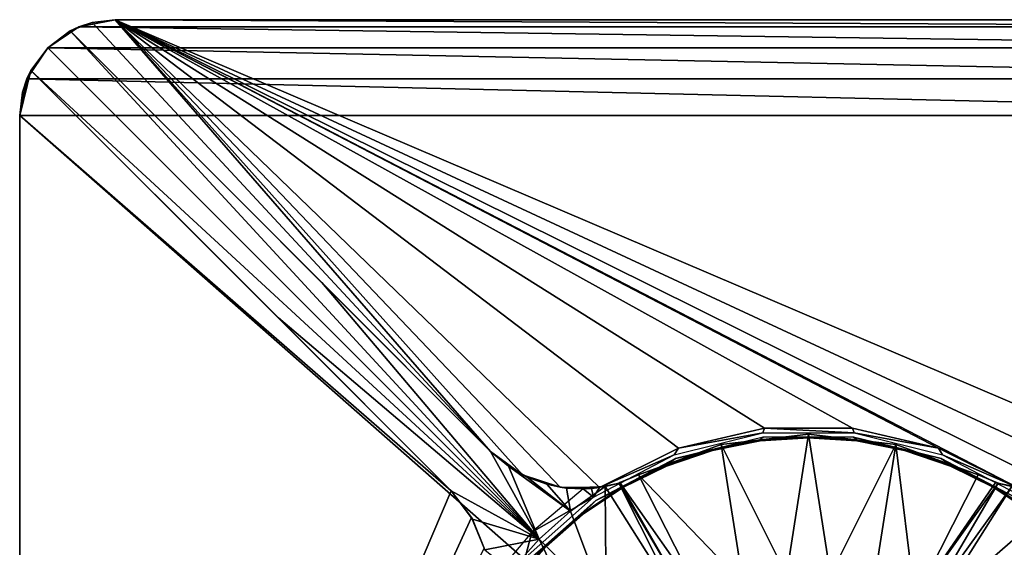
# Model space of a CAD drawing. Header units: millimetres. Extents: x -49.5 to 49.5, y -49.5 to 49.5.
# Tile 14 of 15: x -49.5 to 12.3, y 16.4 to 49.5. Entities that reach past the tile are written whole.
import ezdxf

# ---------------------------------------------------------------- set-up
doc = ezdxf.new("R2010")
doc.units = ezdxf.units.MM
doc.header["$LTSCALE"] = 65.185185
for name, color, linetype in [('14', 7, 'CONTINUOUS'), ('15', 7, 'CONTINUOUS'), ('16', 7, 'CONTINUOUS'), ('17', 7, 'CONTINUOUS'), ('26', 7, 'CONTINUOUS'), ('27', 7, 'CONTINUOUS'), ('28', 7, 'CONTINUOUS'), ('29', 7, 'CONTINUOUS'), ('3', 7, 'CONTINUOUS'), ('30', 7, 'CONTINUOUS'), ('31', 7, 'CONTINUOUS'), ('32', 7, 'CONTINUOUS'), ('33', 7, 'CONTINUOUS'), ('4', 7, 'CONTINUOUS'), ('46', 7, 'CONTINUOUS'), ('48', 7, 'CONTINUOUS'), ('50', 7, 'CONTINUOUS'), ('52', 7, 'CONTINUOUS'), ('54', 7, 'CONTINUOUS'), ('57', 7, 'CONTINUOUS'), ('59', 7, 'CONTINUOUS')]:
    doc.layers.add(name, color=color, linetype=linetype)

msp = doc.modelspace()

# ---------------------------------------------------------------- linework, layer by layer
at = {"layer": '14', "color": 7, "linetype": 'Continuous', "true_color": 0xfafafa}
for points in [[(-8.422, 22.207, 6.7), (-2.863, 23.577, 6.7), (-8.155, 22.625, 7), (-8.422, 22.207, 6.7)], [(-8.155, 22.625, 7), (-2.863, 23.577, 6.7), (-2.766, 23.89, 7), (-8.155, 22.625, 7)], [(-2.863, 23.577, 6.7), (2.863, 23.577, 6.7), (-2.766, 23.89, 7), (-2.863, 23.577, 6.7)], [(-2.766, 23.89, 7), (2.863, 23.577, 6.7), (2.766, 23.89, 7), (-2.766, 23.89, 7)], [(2.766, 23.89, 7), (2.863, 23.577, 6.7), (8.155, 22.625, 7), (2.766, 23.89, 7)], [(2.863, 23.577, 6.7), (8.422, 22.207, 6.7), (8.155, 22.625, 7), (2.863, 23.577, 6.7)], [(-13.113, 20.161, 7), (-8.422, 22.207, 6.7), (-8.155, 22.625, 7), (-13.113, 20.161, 7)], [(8.155, 22.625, 7), (8.422, 22.207, 6.7), (13.113, 20.161, 7), (8.155, 22.625, 7)], [(-13.492, 19.546, 6.7), (-8.422, 22.207, 6.7), (-13.113, 20.161, 7), (-13.492, 19.546, 6.7)], [(8.422, 22.207, 6.7), (13.492, 19.546, 6.7), (13.113, 20.161, 7), (8.422, 22.207, 6.7)], [(-17.359, 17.359, 7.5), (-13.492, 19.546, 6.7), (-14.13, 20.076, 7.5), (-17.359, 17.359, 7.5)], [(-14.13, 20.076, 7.5), (-13.492, 19.546, 6.7), (-13.612, 20.103, 7.228), (-14.13, 20.076, 7.5)], [(-13.612, 20.103, 7.228), (-13.492, 19.546, 6.7), (-13.113, 20.161, 7), (-13.612, 20.103, 7.228)], [(-17.777, 15.749, 6.7), (-13.492, 19.546, 6.7), (-17.359, 17.359, 7.5), (-17.777, 15.749, 6.7)], [(-20.076, 14.13, 7.5), (-17.777, 15.749, 6.7), (-17.359, 17.359, 7.5), (-20.076, 14.13, 7.5)]]:
    msp.add_3dface(points, dxfattribs=at)
at = {"layer": '15', "color": 7, "linetype": 'Continuous', "true_color": 0xfafafa}
for points in [[(-49.5, 43.5, 7), (-49.5, -43.5), (-49.5, -43.5, 7), (-49.5, 43.5, 7)], [(-49.5, 43.5), (-49.5, -43.5), (-49.5, 43.5, 7), (-49.5, 43.5)]]:
    msp.add_3dface(points, dxfattribs=at)
at = {"layer": '16', "color": 7, "linetype": 'Continuous', "true_color": 0xfafafa}
for points in [[(-43.5, 49.5, 7), (-45.797, 49.043), (-44.954, 49.321, 7), (-43.5, 49.5, 7)], [(-43.5, 49.5), (-45.797, 49.043), (-43.5, 49.5, 7), (-43.5, 49.5)], [(-46.324, 48.799, 7.001), (-45.797, 49.043), (-47.743, 47.743), (-46.324, 48.799, 7.001)], [(-45.797, 49.043), (-46.324, 48.799, 7.001), (-44.954, 49.321, 7), (-45.797, 49.043)], [(-47.743, 47.742, 6.945), (-46.324, 48.799, 7.001), (-47.743, 47.743), (-47.743, 47.742, 6.945)], [(-47.743, 47.742, 6.945), (-47.743, 47.743), (-49.043, 45.797), (-47.743, 47.742, 6.945)], [(-48.796, 46.321, 7), (-47.743, 47.742, 6.945), (-49.043, 45.797), (-48.796, 46.321, 7)], [(-49.043, 45.797), (-49.5, 43.5), (-49.321, 44.954, 7), (-49.043, 45.797)], [(-48.796, 46.321, 7), (-49.043, 45.797), (-49.321, 44.954, 7), (-48.796, 46.321, 7)], [(-49.5, 43.5), (-49.5, 43.5, 7), (-49.321, 44.954, 7), (-49.5, 43.5)]]:
    msp.add_3dface(points, dxfattribs=at)
at = {"layer": '17', "color": 7, "linetype": 'Continuous', "true_color": 0xfafafa}
for points in [[(43.5, 49.5), (-43.5, 49.5), (43.5, 49.5, 7), (43.5, 49.5)], [(-43.5, 49.5), (-43.5, 49.5, 7), (43.5, 49.5, 7), (-43.5, 49.5)]]:
    msp.add_3dface(points, dxfattribs=at)
at = {"layer": '26', "color": 7, "linetype": 'Continuous', "true_color": 0xfafafa}
for points in [[(-49.5, 43.5, 7), (-48.796, 46.321, 7), (-49.321, 44.954, 7), (-49.5, 43.5, 7)], [(-48.796, 46.321, 7), (-49.5, 43.5, 7), (-22.417, 19.943, 7), (-48.796, 46.321, 7)], [(-49.5, 43.5, 7), (-49.5, -43.5, 7), (-22.417, 19.943, 7), (-49.5, 43.5, 7)], [(-22.417, 19.943, 7), (-49.5, -43.5, 7), (-21.146, 18.286, 7), (-22.417, 19.943, 7)], [(-21.146, 18.286, 7), (-49.5, -43.5, 7), (-20.347, 16.356, 7), (-21.146, 18.286, 7)]]:
    msp.add_3dface(points, dxfattribs=at)
at = {"layer": '27', "color": 7, "linetype": 'Continuous', "true_color": 0xfafafa}
for points in [[(-22.417, 19.943, 16.27), (-22.417, 19.943, 7), (-21.146, 18.286, 7), (-22.417, 19.943, 16.27)], [(-21.086, 18.179, 16.808), (-22.417, 19.943, 16.27), (-21.146, 18.286, 7), (-21.086, 18.179, 16.808)], [(-21.086, 18.179, 16.808), (-21.146, 18.286, 7), (-20.347, 16.356, 7), (-21.086, 18.179, 16.808)], [(-20.318, 16.243, 17.262), (-21.086, 18.179, 16.808), (-20.347, 16.356, 7), (-20.318, 16.243, 17.262)]]:
    msp.add_3dface(points, dxfattribs=at)
at = {"layer": '28', "color": 7, "linetype": 'Continuous', "true_color": 0xfafafa}
for points in [[(-33.266, 30.792, 12.46), (-48.796, 46.321, 7), (-22.417, 19.943, 7), (-33.266, 30.792, 12.46)], [(-22.417, 19.943, 16.27), (-33.266, 30.792, 12.46), (-22.417, 19.943, 7), (-22.417, 19.943, 16.27)]]:
    msp.add_3dface(points, dxfattribs=at)
at = {"layer": '29', "color": 7, "linetype": 'Continuous', "true_color": 0xfafafa}
for points in [[(-5.48, 22.852, 17.887), (0, 23.5, 17.887), (-5.477, 22.853, 13.8), (-5.48, 22.852, 17.887)], [(-5.477, 22.853, 13.8), (0, 23.5, 17.887), (0, 23.5, 13.8), (-5.477, 22.853, 13.8)], [(0, 23.5, 17.887), (5.48, 22.852, 17.887), (0, 23.5, 13.8), (0, 23.5, 17.887)], [(0, 23.5, 13.8), (5.48, 22.852, 17.887), (5.477, 22.853, 13.8), (0, 23.5, 13.8)], [(-10.658, 20.944, 13.8), (-5.48, 22.852, 17.887), (-5.477, 22.853, 13.8), (-10.658, 20.944, 13.8)], [(-10.658, 20.944, 17.887), (-5.48, 22.852, 17.887), (-10.658, 20.944, 13.8), (-10.658, 20.944, 17.887)], [(5.48, 22.852, 17.887), (10.658, 20.944, 17.887), (5.477, 22.853, 13.8), (5.48, 22.852, 17.887)], [(5.477, 22.853, 13.8), (10.658, 20.944, 17.887), (10.658, 20.944, 13.8), (5.477, 22.853, 13.8)]]:
    msp.add_3dface(points, dxfattribs=at)
at = {"layer": '3', "color": 7, "linetype": 'Continuous', "true_color": 0xfafafa}
for points in [[(-46.324, 48.799, 7.001), (-47.743, 47.742, 6.945), (-16.908, 16.908, 17.785), (-46.324, 48.799, 7.001)], [(-30.544, 33.019, 12.547), (-46.324, 48.799, 7.001), (-16.908, 16.908, 17.785), (-30.544, 33.019, 12.547)], [(-47.743, 47.742, 6.945), (-48.796, 46.321, 7), (-16.908, 16.908, 17.785), (-47.743, 47.742, 6.945)], [(-48.796, 46.321, 7), (-33.266, 30.792, 12.46), (-16.908, 16.908, 17.785), (-48.796, 46.321, 7)], [(-19.943, 22.417, 16.27), (-30.544, 33.019, 12.547), (-16.908, 16.908, 17.785), (-19.943, 22.417, 16.27)], [(-33.266, 30.792, 12.46), (-22.417, 19.943, 16.27), (-16.908, 16.908, 17.785), (-33.266, 30.792, 12.46)], [(-18.832, 21.491, 16.625), (-19.943, 22.417, 16.27), (-16.908, 16.908, 17.785), (-18.832, 21.491, 16.625)], [(-14.927, 18.68, 17.785), (-18.832, 21.491, 16.625), (-16.908, 16.908, 17.785), (-14.927, 18.68, 17.785)], [(-17.65, 20.816, 16.944), (-18.832, 21.491, 16.625), (-14.927, 18.68, 17.785), (-17.65, 20.816, 16.944)], [(-16.426, 20.366, 17.224), (-17.65, 20.816, 16.944), (-14.927, 18.68, 17.785), (-16.426, 20.366, 17.224)], [(-16.908, 16.908, 17.785), (-22.417, 19.943, 16.27), (-21.086, 18.179, 16.808), (-16.908, 16.908, 17.785)], [(-15.191, 20.126, 17.46), (-16.426, 20.366, 17.224), (-14.927, 18.68, 17.785), (-15.191, 20.126, 17.46)], [(-12.762, 20.221, 17.785), (-15.191, 20.126, 17.46), (-14.927, 18.68, 17.785), (-12.762, 20.221, 17.785)], [(-20.318, 16.243, 17.262), (-16.908, 16.908, 17.785), (-21.086, 18.179, 16.808), (-20.318, 16.243, 17.262)], [(-18.68, 14.927, 17.785), (-16.908, 16.908, 17.785), (-20.318, 16.243, 17.262), (-18.68, 14.927, 17.785)]]:
    msp.add_3dface(points, dxfattribs=at)
at = {"layer": '30', "color": 7, "linetype": 'Continuous', "true_color": 0xfafafa}
for points in [[(-19.943, 22.417, 16.27), (-18.832, 21.491, 16.625), (-19.943, 22.417, 7), (-19.943, 22.417, 16.27)], [(-19.943, 22.417, 7), (-18.832, 21.491, 16.625), (-17.941, 20.958, 7), (-19.943, 22.417, 7)], [(-18.832, 21.491, 16.625), (-17.65, 20.816, 16.944), (-17.941, 20.958, 7), (-18.832, 21.491, 16.625)], [(-17.65, 20.816, 16.944), (-16.426, 20.366, 17.224), (-17.941, 20.958, 7), (-17.65, 20.816, 16.944)], [(-17.941, 20.958, 7), (-16.426, 20.366, 17.224), (-15.59, 20.181, 7), (-17.941, 20.958, 7)], [(-13.342, 20.13, 13.8), (-12.762, 20.221, 17.785), (-11.964, 20.419, 13.8), (-13.342, 20.13, 13.8)], [(-11.964, 20.419, 13.8), (-12.762, 20.221, 17.785), (-11.908, 20.436, 17.849), (-11.964, 20.419, 13.8)], [(-10.658, 20.944, 17.887), (-11.964, 20.419, 13.8), (-11.826, 20.462, 17.854), (-10.658, 20.944, 17.887)], [(-10.658, 20.944, 17.887), (-10.658, 20.944, 13.8), (-11.964, 20.419, 13.8), (-10.658, 20.944, 17.887)], [(-11.826, 20.462, 17.854), (-11.964, 20.419, 13.8), (-11.908, 20.436, 17.849), (-11.826, 20.462, 17.854)], [(-16.426, 20.366, 17.224), (-15.191, 20.126, 17.46), (-15.59, 20.181, 7), (-16.426, 20.366, 17.224)], [(-14.13, 20.076, 7.5), (-13.612, 20.103, 7.228), (-15.59, 20.181, 7), (-14.13, 20.076, 7.5)], [(-14.13, 20.076, 7.5), (-15.59, 20.181, 7), (-14.13, 20.076, 13.4), (-14.13, 20.076, 7.5)], [(-15.59, 20.181, 7), (-15.191, 20.126, 17.46), (-14.13, 20.076, 13.4), (-15.59, 20.181, 7)], [(-13.612, 20.103, 7.228), (-13.113, 20.161, 7), (-15.59, 20.181, 7), (-13.612, 20.103, 7.228)], [(-15.191, 20.126, 17.46), (-12.762, 20.221, 17.785), (-14.13, 20.076, 13.4), (-15.191, 20.126, 17.46)], [(-14.13, 20.076, 13.4), (-12.762, 20.221, 17.785), (-14.074, 20.077, 13.554), (-14.13, 20.076, 13.4)], [(-14.074, 20.077, 13.554), (-12.762, 20.221, 17.785), (-13.912, 20.083, 13.685), (-14.074, 20.077, 13.554)], [(-13.912, 20.083, 13.685), (-12.762, 20.221, 17.785), (-13.665, 20.098, 13.77), (-13.912, 20.083, 13.685)], [(-13.665, 20.098, 13.77), (-12.762, 20.221, 17.785), (-13.342, 20.13, 13.8), (-13.665, 20.098, 13.77)]]:
    msp.add_3dface(points, dxfattribs=at)
at = {"layer": '31', "color": 7, "linetype": 'Continuous', "true_color": 0xfafafa}
for points in [[(-46.324, 48.799, 7.001), (-30.544, 33.019, 12.547), (-19.943, 22.417, 7), (-46.324, 48.799, 7.001)], [(-19.943, 22.417, 16.27), (-19.943, 22.417, 7), (-30.544, 33.019, 12.547), (-19.943, 22.417, 16.27)]]:
    msp.add_3dface(points, dxfattribs=at)
at = {"layer": '32', "color": 7, "linetype": 'Continuous', "true_color": 0xfafafa}
for points in [[(-43.5, 49.5, 7), (-44.954, 49.321, 7), (-19.943, 22.417, 7), (-43.5, 49.5, 7)], [(43.5, 49.5, 7), (-43.5, 49.5, 7), (19.943, 22.417, 7), (43.5, 49.5, 7)], [(-43.5, 49.5, 7), (-19.943, 22.417, 7), (-17.941, 20.958, 7), (-43.5, 49.5, 7)], [(-43.5, 49.5, 7), (-17.941, 20.958, 7), (-15.59, 20.181, 7), (-43.5, 49.5, 7)], [(19.943, 22.417, 7), (-43.5, 49.5, 7), (17.941, 20.958, 7), (19.943, 22.417, 7)], [(17.941, 20.958, 7), (-43.5, 49.5, 7), (15.59, 20.181, 7), (17.941, 20.958, 7)], [(-13.113, 20.161, 7), (-8.155, 22.625, 7), (-43.5, 49.5, 7), (-13.113, 20.161, 7)], [(-13.113, 20.161, 7), (-43.5, 49.5, 7), (-15.59, 20.181, 7), (-13.113, 20.161, 7)], [(-8.155, 22.625, 7), (-2.766, 23.89, 7), (-43.5, 49.5, 7), (-8.155, 22.625, 7)], [(-2.766, 23.89, 7), (2.766, 23.89, 7), (-43.5, 49.5, 7), (-2.766, 23.89, 7)], [(2.766, 23.89, 7), (8.155, 22.625, 7), (-43.5, 49.5, 7), (2.766, 23.89, 7)], [(8.155, 22.625, 7), (13.113, 20.161, 7), (-43.5, 49.5, 7), (8.155, 22.625, 7)], [(-43.5, 49.5, 7), (13.113, 20.161, 7), (15.59, 20.181, 7), (-43.5, 49.5, 7)], [(-44.954, 49.321, 7), (-46.324, 48.799, 7.001), (-19.943, 22.417, 7), (-44.954, 49.321, 7)]]:
    msp.add_3dface(points, dxfattribs=at)
at = {"layer": '33', "color": 7, "linetype": 'Continuous', "true_color": 0xfafafa}
for points in [[(10.658, 20.944, 13.8), (11.902, 20.438, 17.85), (11.964, 20.419, 13.8), (10.658, 20.944, 13.8)], [(10.658, 20.944, 13.8), (10.658, 20.944, 17.887), (11.753, 20.486, 17.858), (10.658, 20.944, 13.8)], [(11.902, 20.438, 17.85), (10.658, 20.944, 13.8), (11.753, 20.486, 17.858), (11.902, 20.438, 17.85)], [(11.902, 20.438, 17.85), (12.762, 20.221, 17.785), (11.964, 20.419, 13.8), (11.902, 20.438, 17.85)], [(11.964, 20.419, 13.8), (12.762, 20.221, 17.785), (13.342, 20.13, 13.8), (11.964, 20.419, 13.8)]]:
    msp.add_3dface(points, dxfattribs=at)
at = {"layer": '4', "color": 7, "linetype": 'Continuous', "true_color": 0xfafafa}
for points in [[(-43.5, 49.5), (45.797, 49.043), (-45.797, 49.043), (-43.5, 49.5)], [(43.5, 49.5), (45.797, 49.043), (-43.5, 49.5), (43.5, 49.5)], [(-45.797, 49.043), (47.743, 47.743), (-47.743, 47.743), (-45.797, 49.043)], [(45.797, 49.043), (47.743, 47.743), (-45.797, 49.043), (45.797, 49.043)], [(-47.743, 47.743), (49.043, 45.797), (-49.043, 45.797), (-47.743, 47.743)], [(47.743, 47.743), (49.043, 45.797), (-47.743, 47.743), (47.743, 47.743)], [(-49.043, 45.797), (49.5, 43.5), (-49.5, 43.5), (-49.043, 45.797)], [(49.043, 45.797), (49.5, 43.5), (-49.043, 45.797), (49.043, 45.797)], [(49.5, 43.5), (49.5, -43.5), (-49.5, 43.5), (49.5, 43.5)], [(-49.5, 43.5), (49.5, -43.5), (-49.5, -43.5), (-49.5, 43.5)]]:
    msp.add_3dface(points, dxfattribs=at)
at = {"layer": '46', "color": 7, "linetype": 'Continuous', "true_color": 0xfafafa}
for points in [[(-12.762, 20.221, 17.785), (-14.927, 18.68, 17.785), (-12.69, 12.69, 19.013), (-12.762, 20.221, 17.785)], [(-12.762, 20.221, 17.785), (-12.69, 12.69, 19.013), (-7.972, 12.631, 19.444), (-12.762, 20.221, 17.785)], [(-14.927, 18.68, 17.785), (-16.908, 16.908, 17.785), (-12.69, 12.69, 19.013), (-14.927, 18.68, 17.785)], [(-16.908, 16.908, 17.785), (-18.68, 14.927, 17.785), (-12.624, 7.968, 19.445), (-16.908, 16.908, 17.785)], [(-16.908, 16.908, 17.785), (-12.624, 7.968, 19.445), (-12.69, 12.69, 19.013), (-16.908, 16.908, 17.785)]]:
    msp.add_3dface(points, dxfattribs=at)
at = {"layer": '48', "color": 7, "linetype": 'Continuous', "true_color": 0xfafafa}
for points in [[(-11.908, 20.436, 17.849), (-12.762, 20.221, 17.785), (-7.972, 12.631, 19.444), (-11.908, 20.436, 17.849)], [(-11.826, 20.462, 17.854), (-11.908, 20.436, 17.849), (-7.425, 12.803, 19.46), (-11.826, 20.462, 17.854)], [(-11.908, 20.436, 17.849), (-7.972, 12.631, 19.444), (-7.425, 12.803, 19.46), (-11.908, 20.436, 17.849)], [(-10.658, 20.944, 17.887), (-11.826, 20.462, 17.854), (-6.678, 13.123, 19.47), (-10.658, 20.944, 17.887)], [(-11.826, 20.462, 17.854), (-7.425, 12.803, 19.46), (-6.678, 13.123, 19.47), (-11.826, 20.462, 17.854)]]:
    msp.add_3dface(points, dxfattribs=at)
at = {"layer": '50', "color": 7, "linetype": 'Continuous', "true_color": 0xfafafa}
for points in [[(0, 23.5, 17.887), (-5.48, 22.852, 17.887), (-1.384, 14.659, 19.47), (0, 23.5, 17.887)], [(0, 23.5, 17.887), (-1.384, 14.659, 19.47), (1.384, 14.659, 19.47), (0, 23.5, 17.887)], [(5.48, 22.852, 17.887), (0, 23.5, 17.887), (1.384, 14.659, 19.47), (5.48, 22.852, 17.887)], [(-5.48, 22.852, 17.887), (-10.658, 20.944, 17.887), (-4.103, 14.141, 19.47), (-5.48, 22.852, 17.887)], [(-5.48, 22.852, 17.887), (-4.103, 14.141, 19.47), (-1.384, 14.659, 19.47), (-5.48, 22.852, 17.887)], [(5.48, 22.852, 17.887), (1.384, 14.659, 19.47), (4.103, 14.141, 19.47), (5.48, 22.852, 17.887)], [(5.48, 22.852, 17.887), (4.103, 14.141, 19.47), (6.678, 13.123, 19.47), (5.48, 22.852, 17.887)], [(10.658, 20.944, 17.887), (5.48, 22.852, 17.887), (6.678, 13.123, 19.47), (10.658, 20.944, 17.887)], [(-10.658, 20.944, 17.887), (-6.678, 13.123, 19.47), (-4.103, 14.141, 19.47), (-10.658, 20.944, 17.887)]]:
    msp.add_3dface(points, dxfattribs=at)
at = {"layer": '52', "color": 7, "linetype": 'Continuous', "true_color": 0xfafafa}
for points in [[(11.753, 20.486, 17.858), (10.658, 20.944, 17.887), (6.678, 13.123, 19.47), (11.753, 20.486, 17.858)], [(11.902, 20.438, 17.85), (11.753, 20.486, 17.858), (6.678, 13.123, 19.47), (11.902, 20.438, 17.85)], [(11.902, 20.438, 17.85), (6.678, 13.123, 19.47), (7.427, 12.802, 19.46), (11.902, 20.438, 17.85)], [(12.762, 20.221, 17.785), (11.902, 20.438, 17.85), (7.427, 12.802, 19.46), (12.762, 20.221, 17.785)], [(12.762, 20.221, 17.785), (7.427, 12.802, 19.46), (7.968, 12.624, 19.445), (12.762, 20.221, 17.785)]]:
    msp.add_3dface(points, dxfattribs=at)
at = {"layer": '54', "color": 7, "linetype": 'Continuous', "true_color": 0xfafafa}
for points in [[(14.927, 18.68, 17.785), (12.762, 20.221, 17.785), (7.968, 12.624, 19.445), (14.927, 18.68, 17.785)], [(16.908, 16.908, 17.785), (14.927, 18.68, 17.785), (7.968, 12.624, 19.445), (16.908, 16.908, 17.785)], [(16.908, 16.908, 17.785), (7.968, 12.624, 19.445), (12.69, 12.69, 19.013), (16.908, 16.908, 17.785)]]:
    msp.add_3dface(points, dxfattribs=at)
at = {"layer": '57', "color": 7, "linetype": 'Continuous'}
for points in [[(-8.332, 21.97, 4.503), (-3.046, 23.138, 13.603), (-2.832, 23.325, 4.503), (-8.332, 21.97, 4.503)], [(-6.04, 22.542, 13.603), (-3.046, 23.138, 13.603), (-8.332, 21.97, 4.503), (-6.04, 22.542, 13.603)], [(-3.046, 23.138, 13.603), (0, 23.338, 13.603), (-2.832, 23.325, 4.503), (-3.046, 23.138, 13.603)], [(-2.832, 23.325, 4.503), (0, 23.338, 13.603), (2.832, 23.325, 4.503), (-2.832, 23.325, 4.503)], [(0, 23.338, 13.603), (3.046, 23.138, 13.603), (2.832, 23.325, 4.503), (0, 23.338, 13.603)], [(2.832, 23.325, 4.503), (6.04, 22.542, 13.603), (8.332, 21.97, 4.503), (2.832, 23.325, 4.503)], [(3.046, 23.138, 13.603), (6.04, 22.542, 13.603), (2.832, 23.325, 4.503), (3.046, 23.138, 13.603)], [(-8.931, 21.561, 13.603), (-6.04, 22.542, 13.603), (-8.332, 21.97, 4.503), (-8.931, 21.561, 13.603)], [(6.04, 22.542, 13.603), (8.931, 21.561, 13.603), (8.332, 21.97, 4.503), (6.04, 22.542, 13.603)], [(-13.348, 19.337, 4.503), (-8.931, 21.561, 13.603), (-8.332, 21.97, 4.503), (-13.348, 19.337, 4.503)], [(8.332, 21.97, 4.503), (11.669, 20.211, 13.603), (13.348, 19.337, 4.503), (8.332, 21.97, 4.503)], [(8.931, 21.561, 13.603), (11.669, 20.211, 13.603), (8.332, 21.97, 4.503), (8.931, 21.561, 13.603)], [(-11.669, 20.211, 13.603), (-8.931, 21.561, 13.603), (-13.348, 19.337, 4.503), (-11.669, 20.211, 13.603)], [(-14.207, 18.515, 13.603), (-11.669, 20.211, 13.603), (-13.348, 19.337, 4.503), (-14.207, 18.515, 13.603)], [(11.669, 20.211, 13.603), (14.207, 18.515, 13.603), (13.348, 19.337, 4.503), (11.669, 20.211, 13.603)], [(-17.587, 15.581, 4.503), (-14.207, 18.515, 13.603), (-13.348, 19.337, 4.503), (-17.587, 15.581, 4.503)], [(-16.502, 16.502, 13.603), (-14.207, 18.515, 13.603), (-17.587, 15.581, 4.503), (-16.502, 16.502, 13.603)], [(-18.515, 14.207, 13.603), (-16.502, 16.502, 13.603), (-17.587, 15.581, 4.503), (-18.515, 14.207, 13.603)]]:
    msp.add_3dface(points, dxfattribs=at)
at = {"layer": '59', "color": 7, "linetype": 'Continuous'}
for points in [[(-3.046, 23.138, 13.603), (-6.04, 22.542, 13.603), (-3.038, 23.079, 13.743), (-3.046, 23.138, 13.603)], [(-3.038, 23.079, 13.743), (-6.04, 22.542, 13.603), (-6.025, 22.485, 13.743), (-3.038, 23.079, 13.743)], [(0, 23.338, 13.603), (-3.046, 23.138, 13.603), (0, 23.278, 13.743), (0, 23.338, 13.603)], [(0, 23.278, 13.743), (-3.046, 23.138, 13.603), (-3.038, 23.079, 13.743), (0, 23.278, 13.743)], [(3.046, 23.138, 13.603), (0, 23.338, 13.603), (3.038, 23.079, 13.743), (3.046, 23.138, 13.603)], [(3.038, 23.079, 13.743), (0, 23.338, 13.603), (0, 23.278, 13.743), (3.038, 23.079, 13.743)], [(6.025, 22.485, 13.743), (3.046, 23.138, 13.603), (3.038, 23.079, 13.743), (6.025, 22.485, 13.743)], [(6.04, 22.542, 13.603), (3.046, 23.138, 13.603), (6.025, 22.485, 13.743), (6.04, 22.542, 13.603)], [(-6.04, 22.542, 13.603), (-8.931, 21.561, 13.603), (-6.025, 22.485, 13.743), (-6.04, 22.542, 13.603)], [(-6.025, 22.485, 13.743), (-8.931, 21.561, 13.603), (-8.908, 21.506, 13.743), (-6.025, 22.485, 13.743)], [(8.908, 21.506, 13.743), (6.04, 22.542, 13.603), (6.025, 22.485, 13.743), (8.908, 21.506, 13.743)], [(8.931, 21.561, 13.603), (6.04, 22.542, 13.603), (8.908, 21.506, 13.743), (8.931, 21.561, 13.603)], [(-8.931, 21.561, 13.603), (-11.669, 20.211, 13.603), (-8.908, 21.506, 13.743), (-8.931, 21.561, 13.603)], [(-8.908, 21.506, 13.743), (-11.669, 20.211, 13.603), (-11.639, 20.159, 13.743), (-8.908, 21.506, 13.743)], [(11.639, 20.159, 13.743), (8.931, 21.561, 13.603), (8.908, 21.506, 13.743), (11.639, 20.159, 13.743)], [(11.669, 20.211, 13.603), (8.931, 21.561, 13.603), (11.639, 20.159, 13.743), (11.669, 20.211, 13.603)], [(-11.669, 20.211, 13.603), (-14.207, 18.515, 13.603), (-11.639, 20.159, 13.743), (-11.669, 20.211, 13.603)], [(-11.639, 20.159, 13.743), (-14.207, 18.515, 13.603), (-14.171, 18.468, 13.743), (-11.639, 20.159, 13.743)], [(14.171, 18.468, 13.743), (11.669, 20.211, 13.603), (11.639, 20.159, 13.743), (14.171, 18.468, 13.743)], [(14.207, 18.515, 13.603), (11.669, 20.211, 13.603), (14.171, 18.468, 13.743), (14.207, 18.515, 13.603)], [(-14.207, 18.515, 13.603), (-16.502, 16.502, 13.603), (-14.171, 18.468, 13.743), (-14.207, 18.515, 13.603)], [(-14.171, 18.468, 13.743), (-16.502, 16.502, 13.603), (-16.46, 16.46, 13.743), (-14.171, 18.468, 13.743)], [(-16.502, 16.502, 13.603), (-18.515, 14.207, 13.603), (-16.46, 16.46, 13.743), (-16.502, 16.502, 13.603)], [(-16.46, 16.46, 13.743), (-18.515, 14.207, 13.603), (-18.468, 14.171, 13.743), (-16.46, 16.46, 13.743)]]:
    msp.add_3dface(points, dxfattribs=at)

doc.saveas('drawing.dxf')
